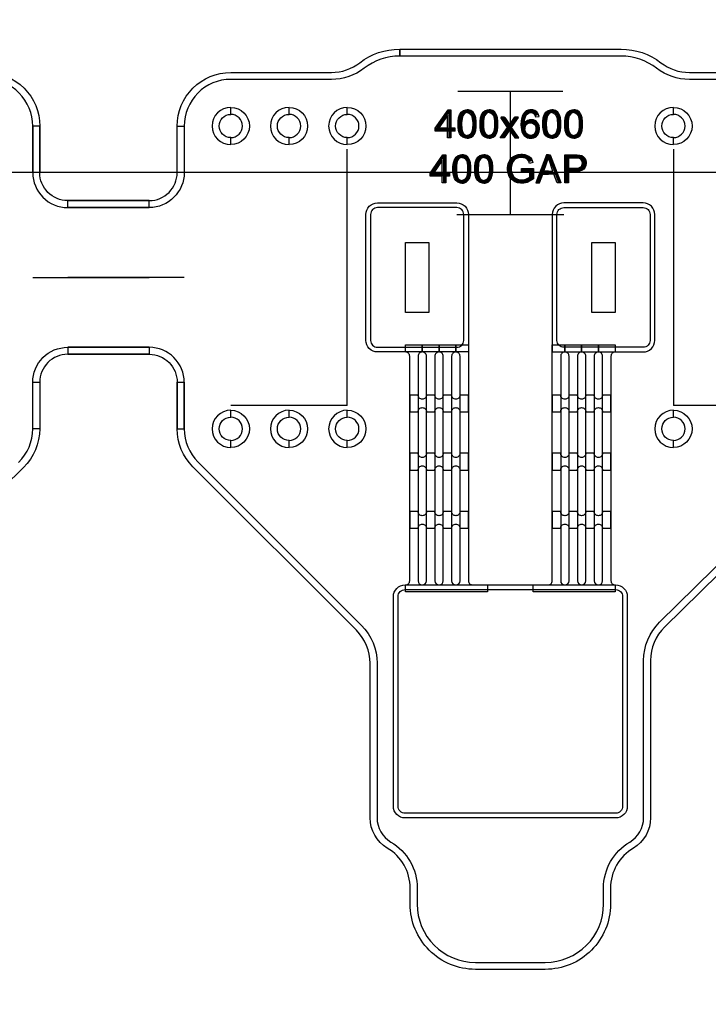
# Model space of a CAD drawing. Extents: x -63500 to 63500, y -63500 to 63500.
# Tile 242 of 256: x 28040 to 30996, y -28572 to -24346. Entities that reach past the tile are written whole.
import ezdxf

# ---------------------------------------------------------------- set-up
doc = ezdxf.new("R2010")
doc.units = 13
doc.header["$MEASUREMENT"] = 0
for name, color, linetype in [('1_Metal', 2, 'Continuous'), ('2_Electrodes', 5, 'Continuous'), ('3_Outline', 4, 'Continuous')]:
    doc.layers.add(name, color=color, linetype=linetype)
doc.styles.get("Standard").update_dxf_attribs({"font": 'arial.ttf'})

msp = doc.modelspace()

# ---------------------------------------------------------------- linework, layer by layer
for p, q in [((29921.5, -24651.9), (30371.5, -24651.9)), ((30146.5, -25181.9), (30146.5, -24651.9)), ((29446.5, -26001.9), (29446.5, -24901.9)), ((30846.5, -24901.9), (30846.5, -26001.9)), ((0, -25000), (34000, -25000)), ((29916.5, -25181.9), (30376.5, -25181.9)), ((28096.5, -25451.9), (28596.5, -25451.9)), ((28746.5, -25451.9), (28246.5, -25451.9)), ((29196.5, -26001.9), (28946.5, -26001.9)), ((29446.5, -26001.9), (29196.5, -26001.9)), ((31096.5, -26001.9), (30846.5, -26001.9))]:
    msp.add_line(p, q)
for points in [[(29696.5, -25601.9), (29696.5, -25301.9), (29796.5, -25301.9), (29796.5, -25601.9)], [(30496.5, -25601.9), (30496.5, -25301.9), (30596.5, -25301.9), (30596.5, -25601.9)]]:
    msp.add_lwpolyline(points, close=True)
for radius in [50000, 47500, 45000]:
    msp.add_circle((0, 0), radius)
at = {"layer": '1_Metal'}
msp.add_line((29966.5, -25771.9), (29966.5, -25771.9), dxfattribs=at)
for points in [[(-50000, 0, 1), (50000, 0), (51000, 0, -1), (-51000, 0)], [(29526.5, -25181.9, -0.414214), (29576.5, -25131.9), (29916.5, -25131.9, -0.414214), (29966.5, -25181.9), (29966.5, -25771.9), (29576.5, -25771.9, -0.414214), (29526.5, -25721.9)], [(30766.5, -25181.9, 0.414214), (30716.5, -25131.9), (30376.5, -25131.9, 0.414214), (30326.5, -25181.9), (30326.5, -25771.9), (30716.5, -25771.9, 0.414214), (30766.5, -25721.9)], [(29696.5, -26771.9), (29696.5, -26771.9, 0.414214), (29714.5, -26753.9), (29714.5, -25789.9, 0.414214), (29696.5, -25771.9), (29696.5, -25741.9), (29768.5, -25741.9), (29768.5, -25771.9), (29768.5, -25771.9, 0.414214), (29750.5, -25789.9), (29750.5, -26753.9, 1), (29786.5, -26753.9), (29786.5, -25789.9, 0.414214), (29768.5, -25771.9), (29768.5, -25741.9), (29840.5, -25741.9), (29840.5, -25771.9), (29840.5, -25771.9, 0.414214), (29822.5, -25789.9), (29822.5, -26753.9, 1), (29858.5, -26753.9), (29858.5, -25789.9, 0.414214), (29840.5, -25771.9), (29840.5, -25741.9), (29912.5, -25741.9), (29912.5, -25771.9), (29912.5, -25771.9, 0.414214), (29894.5, -25789.9), (29894.5, -26753.9, 1), (29930.5, -26753.9), (29930.5, -25789.9, 0.414214), (29912.5, -25771.9), (29912.5, -25741.9), (29966.5, -25741.9), (29966.5, -26753.9, 0.414214), (29984.5, -26771.9), (30048.5, -26771.9), (30048.5, -26801.9), (29696.5, -26801.9)], [(30244.5, -26771.9), (30308.5, -26771.9, 0.414214), (30326.5, -26753.9), (30326.5, -25741.9), (30380.5, -25741.9), (30380.5, -25771.9, 0.414214), (30362.5, -25789.9), (30362.5, -26753.9, 1), (30398.5, -26753.9), (30398.5, -25789.9, 0.414214), (30380.5, -25771.9), (30380.5, -25771.9), (30380.5, -25741.9), (30452.5, -25741.9), (30452.5, -25771.9, 0.414214), (30434.5, -25789.9), (30434.5, -26753.9, 1), (30470.5, -26753.9), (30470.5, -25789.9, 0.414214), (30452.5, -25771.9), (30452.5, -25771.9), (30452.5, -25741.9), (30524.5, -25741.9), (30524.5, -25771.9, 0.414214), (30506.5, -25789.9), (30506.5, -26753.9, 1), (30542.5, -26753.9), (30542.5, -25789.9, 0.414214), (30524.5, -25771.9), (30524.5, -25771.9), (30524.5, -25741.9), (30596.5, -25741.9), (30596.5, -25771.9, 0.414214), (30578.5, -25789.9), (30578.5, -26753.9, 0.414214), (30596.5, -26771.9), (30596.5, -26801.9), (30244.5, -26801.9)], [(29750.5, -25956.7), (29714.5, -25956.7), (29714.5, -26028.7), (29750.5, -26028.7, -0.414214), (29768.5, -26010.7), (29768.5, -26010.7, -0.414214), (29786.5, -26028.7), (29822.5, -26028.7, -0.414214), (29840.5, -26010.7), (29840.5, -26010.7, -0.414214), (29858.5, -26028.7), (29894.5, -26028.7, -0.414214), (29912.5, -26010.7), (29912.5, -26010.7, -0.414214), (29930.5, -26028.7), (29966.5, -26028.7), (29966.5, -25956.7), (29930.5, -25956.7, -0.414214), (29912.5, -25974.7), (29912.5, -25974.7, -0.414214), (29894.5, -25956.7), (29858.5, -25956.7, -0.414214), (29840.5, -25974.7), (29840.5, -25974.7, -0.414214), (29822.5, -25956.7), (29786.5, -25956.7, -0.414214), (29768.5, -25974.7), (29768.5, -25974.7, -0.414214)], [(30362.5, -25956.7), (30326.5, -25956.7), (30326.5, -26028.7), (30362.5, -26028.7, -0.414214), (30380.5, -26010.7), (30380.5, -26010.7, -0.414214), (30398.5, -26028.7), (30434.5, -26028.7, -0.414214), (30452.5, -26010.7), (30452.5, -26010.7, -0.414214), (30470.5, -26028.7), (30506.5, -26028.7, -0.414214), (30524.5, -26010.7), (30524.5, -26010.7, -0.414214), (30542.5, -26028.7), (30578.5, -26028.7), (30578.5, -25956.7), (30542.5, -25956.7, -0.414214), (30524.5, -25974.7), (30524.5, -25974.7, -0.414214), (30506.5, -25956.7), (30470.5, -25956.7, -0.414214), (30452.5, -25974.7), (30452.5, -25974.7, -0.414214), (30434.5, -25956.7), (30398.5, -25956.7, -0.414214), (30380.5, -25974.7), (30380.5, -25974.7, -0.414214)], [(29750.5, -26206.7), (29714.5, -26206.7), (29714.5, -26278.7), (29750.5, -26278.7, -0.414214), (29768.5, -26260.7), (29768.5, -26260.7, -0.414214), (29786.5, -26278.7), (29822.5, -26278.7, -0.414214), (29840.5, -26260.7), (29840.5, -26260.7, -0.414214), (29858.5, -26278.7), (29894.5, -26278.7, -0.414214), (29912.5, -26260.7), (29912.5, -26260.7, -0.414214), (29930.5, -26278.7), (29966.5, -26278.7), (29966.5, -26206.7), (29930.5, -26206.7, -0.414214), (29912.5, -26224.7), (29912.5, -26224.7, -0.414214), (29894.5, -26206.7), (29858.5, -26206.7, -0.414214), (29840.5, -26224.7), (29840.5, -26224.7, -0.414214), (29822.5, -26206.7), (29786.5, -26206.7, -0.414214), (29768.5, -26224.7), (29768.5, -26224.7, -0.414214)], [(30362.5, -26206.7), (30326.5, -26206.7), (30326.5, -26278.7), (30362.5, -26278.7, -0.414214), (30380.5, -26260.7), (30380.5, -26260.7, -0.414214), (30398.5, -26278.7), (30434.5, -26278.7, -0.414214), (30452.5, -26260.7), (30452.5, -26260.7, -0.414214), (30470.5, -26278.7), (30506.5, -26278.7, -0.414214), (30524.5, -26260.7), (30524.5, -26260.7, -0.414214), (30542.5, -26278.7), (30578.5, -26278.7), (30578.5, -26206.7), (30542.5, -26206.7, -0.414214), (30524.5, -26224.7), (30524.5, -26224.7, -0.414214), (30506.5, -26206.7), (30470.5, -26206.7, -0.414214), (30452.5, -26224.7), (30452.5, -26224.7, -0.414214), (30434.5, -26206.7), (30398.5, -26206.7, -0.414214), (30380.5, -26224.7), (30380.5, -26224.7, -0.414214)], [(29750.5, -26456.7), (29714.5, -26456.7), (29714.5, -26528.7), (29750.5, -26528.7, -0.414214), (29768.5, -26510.7), (29768.5, -26510.7, -0.414214), (29786.5, -26528.7), (29822.5, -26528.7, -0.414214), (29840.5, -26510.7), (29840.5, -26510.7, -0.414214), (29858.5, -26528.7), (29894.5, -26528.7, -0.414214), (29912.5, -26510.7), (29912.5, -26510.7, -0.414214), (29930.5, -26528.7), (29966.5, -26528.7), (29966.5, -26456.7), (29930.5, -26456.7, -0.414214), (29912.5, -26474.7), (29912.5, -26474.7, -0.414214), (29894.5, -26456.7), (29858.5, -26456.7, -0.414214), (29840.5, -26474.7), (29840.5, -26474.7, -0.414214), (29822.5, -26456.7), (29786.5, -26456.7, -0.414214), (29768.5, -26474.7), (29768.5, -26474.7, -0.414214)], [(30362.5, -26456.7), (30326.5, -26456.7), (30326.5, -26528.7), (30362.5, -26528.7, -0.414214), (30380.5, -26510.7), (30380.5, -26510.7, -0.414214), (30398.5, -26528.7), (30434.5, -26528.7, -0.414214), (30452.5, -26510.7), (30452.5, -26510.7, -0.414214), (30470.5, -26528.7), (30506.5, -26528.7, -0.414214), (30524.5, -26510.7), (30524.5, -26510.7, -0.414214), (30542.5, -26528.7), (30578.5, -26528.7), (30578.5, -26456.7), (30542.5, -26456.7, -0.414214), (30524.5, -26474.7), (30524.5, -26474.7, -0.414214), (30506.5, -26456.7), (30470.5, -26456.7, -0.414214), (30452.5, -26474.7), (30452.5, -26474.7, -0.414214), (30434.5, -26456.7), (30398.5, -26456.7, -0.414214), (30380.5, -26474.7), (30380.5, -26474.7, -0.414214)], [(30598.5, -26771.9, -0.414214), (30648.5, -26821.9), (30648.5, -27721.9, -0.414214), (30598.5, -27771.9), (29694.5, -27771.9, -0.414214), (29644.5, -27721.9), (29644.5, -26821.9, -0.414214), (29694.5, -26771.9), (30598.5, -26771.9)]]:
    msp.add_lwpolyline(points, format="xyb", close=True, dxfattribs=at)
for points in [[(29891.3, -24852.5), (29876.8, -24852.5), (29876.8, -24756.4), (29839.2, -24810.2), (29876.8, -24810.2), (29876.8, -24824.2), (29824.5, -24824.2), (29824.5, -24810.8), (29879.4, -24732.6), (29891.3, -24732.6), (29891.3, -24810.2), (29907.5, -24810.2), (29907.5, -24824.2), (29891.3, -24824.2)], [(29961.2, -24854.2), (29955, -24854.2), (29943.1, -24850.4), (29935.3, -24843.4), (29928.8, -24833.6), (29924.6, -24820.6), (29922.8, -24807.1), (29922.8, -24782.4), (29924.4, -24767.3), (29928.6, -24754.4), (29935.9, -24742.9), (29944.8, -24736), (29954.8, -24732.5), (29961.2, -24732.4), (29961.2, -24744.4), (29955.1, -24745.3), (29948.2, -24749.2), (29942.2, -24757.7), (29939.1, -24769.1), (29937.8, -24779), (29937.2, -24788.7), (29937.2, -24798.3), (29937.7, -24807.2), (29938.7, -24816), (29940.7, -24825.6), (29944.3, -24833.1), (29949.8, -24838.8), (29955.6, -24841.7), (29961.2, -24842.6)], [(29961.2, -24854.2), (29967.4, -24854.2), (29979.3, -24850.4), (29987.1, -24843.4), (29993.5, -24833.6), (29997.7, -24820.6), (29999.6, -24807.1), (29999.6, -24782.4), (29998, -24767.3), (29993.8, -24754.4), (29986.4, -24742.9), (29977.5, -24736), (29967.5, -24732.5), (29961.2, -24732.4), (29961.2, -24744.4), (29967.3, -24745.3), (29974.1, -24749.2), (29980.1, -24757.7), (29983.2, -24769.1), (29984.6, -24779), (29985.1, -24788.7), (29985.1, -24798.3), (29984.6, -24807.2), (29983.7, -24816), (29981.6, -24825.6), (29978.1, -24833.1), (29972.6, -24838.8), (29966.7, -24841.7), (29961.2, -24842.6)], [(30055, -24854.2), (30048.8, -24854.2), (30036.9, -24850.4), (30029.1, -24843.4), (30022.7, -24833.6), (30018.5, -24820.6), (30016.6, -24807.1), (30016.6, -24782.4), (30018.2, -24767.3), (30022.4, -24754.4), (30029.7, -24742.9), (30038.7, -24736), (30048.7, -24732.5), (30055, -24732.4), (30055, -24744.4), (30048.9, -24745.3), (30042, -24749.2), (30036.1, -24757.7), (30032.9, -24769.1), (30031.6, -24779), (30031, -24788.7), (30031, -24798.3), (30031.5, -24807.2), (30032.5, -24816), (30034.6, -24825.6), (30038.1, -24833.1), (30043.6, -24838.8), (30049.4, -24841.7), (30055, -24842.6)], [(30055, -24854.2), (30061.2, -24854.2), (30073.1, -24850.4), (30080.9, -24843.4), (30087.4, -24833.6), (30091.6, -24820.6), (30093.4, -24807.1), (30093.4, -24782.4), (30091.8, -24767.3), (30087.6, -24754.4), (30080.3, -24742.9), (30071.4, -24736), (30061.3, -24732.5), (30055, -24732.4), (30055, -24744.4), (30061.1, -24745.3), (30068, -24749.2), (30074, -24757.7), (30077.1, -24769.1), (30078.4, -24779), (30079, -24788.7), (30079, -24798.3), (30078.5, -24807.2), (30077.5, -24816), (30075.5, -24825.6), (30071.9, -24833.1), (30066.4, -24838.8), (30060.6, -24841.7), (30055, -24842.6)], [(30105, -24765.8), (30123, -24765.8), (30143.2, -24795.9), (30143.2, -24819.3), (30120.6, -24852.7), (30102.8, -24852.7), (30134.5, -24807.8), (30105, -24765.8)], [(30181.3, -24765.8), (30163.3, -24765.8), (30143.2, -24795.9), (30143.2, -24819.3), (30165.7, -24852.7), (30183.5, -24852.7), (30151.8, -24807.8), (30181.3, -24765.8)], [(30254.9, -24763), (30269.5, -24761.5), (30266.6, -24749.9), (30259.7, -24741), (30252.1, -24735.4), (30243.2, -24732.5), (30236.4, -24732.1), (30230.8, -24732.3), (30223.5, -24733.5), (30215, -24737.1), (30208.1, -24742.6), (30201.2, -24751.5), (30197.5, -24760), (30194.6, -24770.5), (30192.9, -24781.1), (30192.2, -24796.2), (30192.7, -24807.6), (30194, -24818.5), (30196.5, -24827.5), (30200.3, -24835.9), (30205.4, -24842.6), (30211.1, -24847.5), (30219.5, -24852), (30227.5, -24854.1), (30233.8, -24854.5), (30239.8, -24854.1), (30246.9, -24852.4), (30253.5, -24849.3), (30259.1, -24844.9), (30264, -24839.1), (30267.8, -24832.2), (30270.2, -24824.9), (30271.4, -24816.8), (30271.4, -24809.6), (30270, -24801.1), (30267.5, -24794.6), (30263.6, -24788.3), (30258.6, -24783.1), (30252, -24778.4), (30245.5, -24775.9), (30240.6, -24774.9), (30236.1, -24774.7), (30233, -24774.8), (30229.3, -24775.3), (30225.9, -24776.2), (30220.8, -24778.2), (30215.6, -24781.4), (30212.1, -24784.4), (30208.6, -24788.2), (30207, -24790.5), (30209.3, -24816.1), (30209.3, -24811.1), (30209.8, -24807.3), (30211, -24803.1), (30214, -24797.5), (30218, -24793.1), (30223.2, -24789.7), (30230.1, -24787.8), (30235.4, -24787.8), (30242.2, -24789.3), (30248.7, -24793.7), (30252.8, -24799), (30255.5, -24805.5), (30256.4, -24812.7), (30256.4, -24818), (30254.8, -24825.5), (30252.3, -24831.3), (30248.1, -24836.9), (30242.9, -24840.2), (30237.4, -24842), (30233.6, -24842.4), (30228.3, -24841.7), (30223.1, -24839.7), (30217.3, -24835.4), (30213, -24829.4), (30210.2, -24822), (30209.3, -24816.1), (30207, -24790.5), (30207, -24785.3), (30207.6, -24779.4), (30208.8, -24770.8), (30211.2, -24762.7), (30214.7, -24755.9), (30219.3, -24750.4), (30223.8, -24747), (30228.6, -24744.8), (30234.1, -24744.2), (30238.7, -24744.6), (30244.2, -24746.5), (30248.8, -24750.1), (30252.3, -24755.4), (30254.9, -24763)], [(30324.7, -24854.2), (30318.5, -24854.2), (30306.6, -24850.4), (30298.8, -24843.4), (30292.3, -24833.6), (30288.1, -24820.6), (30286.3, -24807.1), (30286.3, -24782.4), (30287.9, -24767.3), (30292.1, -24754.4), (30299.4, -24742.9), (30308.3, -24736), (30318.4, -24732.5), (30324.7, -24732.4), (30324.7, -24744.4), (30318.6, -24745.3), (30311.7, -24749.2), (30305.7, -24757.7), (30302.6, -24769.1), (30301.3, -24779), (30300.7, -24788.7), (30300.7, -24798.3), (30301.2, -24807.2), (30302.2, -24816), (30304.2, -24825.6), (30307.8, -24833.1), (30313.3, -24838.8), (30319.1, -24841.7), (30324.7, -24842.6)], [(30324.7, -24854.2), (30330.9, -24854.2), (30342.8, -24850.4), (30350.6, -24843.4), (30357, -24833.6), (30361.2, -24820.6), (30363.1, -24807.1), (30363.1, -24782.4), (30361.5, -24767.3), (30357.3, -24754.4), (30350, -24742.9), (30341, -24736), (30331, -24732.5), (30324.7, -24732.4), (30324.7, -24744.4), (30330.8, -24745.3), (30337.7, -24749.2), (30343.6, -24757.7), (30346.8, -24769.1), (30348.1, -24779), (30348.7, -24788.7), (30348.7, -24798.3), (30348.2, -24807.2), (30347.2, -24816), (30345.1, -24825.6), (30341.6, -24833.1), (30336.1, -24838.8), (30330.3, -24841.7), (30324.7, -24842.6)], [(30418.5, -24854.2), (30412.3, -24854.2), (30400.4, -24850.4), (30392.6, -24843.4), (30386.2, -24833.6), (30382, -24820.6), (30380.1, -24807.1), (30380.1, -24782.4), (30381.7, -24767.3), (30385.9, -24754.4), (30393.3, -24742.9), (30402.2, -24736), (30412.2, -24732.5), (30418.5, -24732.4), (30418.5, -24744.4), (30412.4, -24745.3), (30405.6, -24749.2), (30399.6, -24757.7), (30396.5, -24769.1), (30395.1, -24779), (30394.6, -24788.7), (30394.6, -24798.3), (30395.1, -24807.2), (30396, -24816), (30398.1, -24825.6), (30401.6, -24833.1), (30407.1, -24838.8), (30412.9, -24841.7), (30418.5, -24842.6)], [(30418.5, -24854.2), (30424.7, -24854.2), (30436.6, -24850.4), (30444.4, -24843.4), (30450.9, -24833.6), (30455.1, -24820.6), (30456.9, -24807.1), (30456.9, -24782.4), (30455.3, -24767.3), (30451.1, -24754.4), (30443.8, -24742.9), (30434.9, -24736), (30424.8, -24732.5), (30418.5, -24732.4), (30418.5, -24744.4), (30424.6, -24745.3), (30431.5, -24749.2), (30437.5, -24757.7), (30440.6, -24769.1), (30441.9, -24779), (30442.5, -24788.7), (30442.5, -24798.3), (30442, -24807.2), (30441, -24816), (30439, -24825.6), (30435.4, -24833.1), (30429.9, -24838.8), (30424.1, -24841.7), (30418.5, -24842.6)], [(29869, -25046.2), (29854.5, -25046.2), (29854.5, -24950.1), (29816.9, -25003.9), (29854.5, -25003.9), (29854.5, -25017.9), (29802.1, -25017.9), (29802.1, -25004.5), (29857.1, -24926.3), (29869, -24926.3), (29869, -25003.9), (29885.1, -25003.9), (29885.1, -25017.9), (29869, -25017.9)], [(29938.6, -25047.2), (29932.5, -25047.2), (29920.6, -25043.3), (29912.8, -25036.4), (29906.3, -25026.6), (29902.1, -25013.6), (29900.2, -25000), (29900.2, -24975.4), (29901.8, -24960.3), (29906.1, -24947.4), (29913.4, -24935.8), (29922.3, -24928.9), (29932.3, -24925.4), (29938.6, -24925.3), (29938.6, -24937.3), (29932.6, -24938.3), (29925.7, -24942.1), (29919.7, -24950.6), (29916.6, -24962), (29915.3, -24971.9), (29914.7, -24981.7), (29914.7, -24991.2), (29915.2, -25000.2), (29916.2, -25009), (29918.2, -25018.5), (29921.8, -25026), (29927.3, -25031.7), (29933.1, -25034.7), (29938.6, -25035.6)], [(29938.6, -25047.2), (29944.8, -25047.2), (29956.7, -25043.3), (29964.5, -25036.4), (29971, -25026.6), (29975.2, -25013.6), (29977.1, -25000), (29977.1, -24975.4), (29975.5, -24960.3), (29971.2, -24947.4), (29963.9, -24935.8), (29955, -24928.9), (29945, -24925.4), (29938.6, -24925.3), (29938.6, -24937.3), (29944.7, -24938.3), (29951.6, -24942.1), (29957.6, -24950.6), (29960.7, -24962), (29962, -24971.9), (29962.6, -24981.7), (29962.6, -24991.2), (29962.1, -25000.2), (29961.1, -25009), (29959.1, -25018.5), (29955.5, -25026), (29950, -25031.7), (29944.2, -25034.7), (29938.6, -25035.6)], [(30032.5, -25047.2), (30026.3, -25047.2), (30014.4, -25043.3), (30006.6, -25036.4), (30000.2, -25026.6), (29995.9, -25013.6), (29994.1, -25000), (29994.1, -24975.4), (29995.7, -24960.3), (29999.9, -24947.4), (30007.2, -24935.8), (30016.1, -24928.9), (30026.2, -24925.4), (30032.5, -24925.3), (30032.5, -24937.3), (30026.4, -24938.3), (30019.5, -24942.1), (30013.5, -24950.6), (30010.4, -24962), (30009.1, -24971.9), (30008.5, -24981.7), (30008.5, -24991.2), (30009, -25000.2), (30010, -25009), (30012, -25018.5), (30015.6, -25026), (30021.1, -25031.7), (30026.9, -25034.7), (30032.5, -25035.6)], [(30032.5, -25047.2), (30038.7, -25047.2), (30050.6, -25043.3), (30058.4, -25036.4), (30064.8, -25026.6), (30069, -25013.6), (30070.9, -25000), (30070.9, -24975.4), (30069.3, -24960.3), (30065.1, -24947.4), (30057.8, -24935.8), (30048.9, -24928.9), (30038.8, -24925.4), (30032.5, -24925.3), (30032.5, -24937.3), (30038.6, -24938.3), (30045.5, -24942.1), (30051.4, -24950.6), (30054.6, -24962), (30055.9, -24971.9), (30056.5, -24981.7), (30056.5, -24991.2), (30056, -25000.2), (30055, -25009), (30052.9, -25018.5), (30049.4, -25026), (30043.9, -25031.7), (30038.1, -25034.7), (30032.5, -25035.6)], [(30194.5, -24998.3), (30194.5, -24984.3), (30245.3, -24984.3), (30245.3, -25028.7), (30232.1, -25037.9), (30218.1, -25043.8), (30204.3, -25047.2), (30189.7, -25047.2), (30177.5, -25045.2), (30165.2, -25041), (30150.3, -25030), (30142, -25018.7), (30136.6, -25004.4), (30134.5, -24989.9), (30134.5, -24982.9), (30135.9, -24970.6), (30139.2, -24959.3), (30144.7, -24947.9), (30153, -24937.8), (30160.6, -24932.1), (30169.2, -24927.9), (30180, -24924.7), (30191.3, -24923.4), (30198, -24923.4), (30208.2, -24924.4), (30218.4, -24927.9), (30225.7, -24931.7), (30232.4, -24937), (30238.7, -24946.2), (30243.6, -24959.2), (30229.2, -24963.1), (30225.7, -24953.5), (30220, -24945.6), (30212.2, -24940.6), (30203.6, -24937.9), (30194.6, -24937), (30186.1, -24937.7), (30177.3, -24939.7), (30169.6, -24943.5), (30163, -24948.8), (30158.7, -24954.4), (30154.5, -24962.9), (30151.7, -24972.9), (30150.7, -24981.2), (30150.7, -24989.2), (30152.1, -25000.2), (30155.1, -25009.7), (30161.1, -25019.4), (30168.8, -25025.9), (30177.6, -25030.4), (30186.4, -25032.5), (30193.9, -25033.2), (30196.6, -25033.2), (30204, -25032.4), (30212.5, -25030.2), (30221.4, -25026.2), (30229.7, -25020.8), (30229.7, -24998.3), (30194.5, -24998.3)], [(30309.6, -24938.3), (30309.6, -24925.7), (30301.5, -24925.7), (30255.5, -25046.3), (30272.3, -25046.3), (30285.8, -25009), (30309.6, -25009), (30309.6, -24995.5), (30290.3, -24995.5), (30309.6, -24938.3)], [(30309.6, -24938.3), (30309.6, -24925.7), (30317.8, -24925.7), (30363.8, -25046.3), (30347, -25046.3), (30333.4, -25009), (30309.6, -25009), (30309.6, -24995.5), (30329, -24995.5), (30309.6, -24938.3)], [(30380.7, -25045.8), (30380.7, -24925.3), (30433.5, -24925.3), (30445, -24926.8), (30453.3, -24929.1), (30460.8, -24933.7), (30467.3, -24941.6), (30470.7, -24949.4), (30472.2, -24957.2), (30472.2, -24962.1), (30470.9, -24971), (30467.7, -24978.9), (30461.5, -24986.9), (30453.5, -24992.4), (30443.6, -24995.3), (30431.9, -24996.7), (30396.7, -24996.7), (30396.7, -24982.5), (30431.2, -24982.5), (30441, -24980.8), (30448.4, -24977.5), (30452.8, -24972.7), (30455.3, -24966.2), (30455.8, -24960.6), (30455.1, -24955), (30452, -24947.9), (30447.2, -24943.2), (30442.2, -24940.8), (30435.7, -24939.9), (30396.7, -24939.9), (30396.7, -25045.8), (30380.7, -25045.8)]]:
    msp.add_lwpolyline(points, close=True, dxfattribs=at)
at = {"layer": '2_Electrodes'}
for points in [[(47500, 0, -1), (-47500, 0), (-51000, 0, 1), (51000, 0)], [(28096.5, -25001.9), (28096.5, -24801.9, 0.414214), (27896.5, -24601.9), (27464.8, -24601.9, -0.165811), (27324.3, -24554, 0.165811), (27171.5, -24501.9), (26221.5, -24501.9), (26221.5, -24471.9), (27171.5, -24471.9, -0.165811), (27342.6, -24530.3, 0.165811), (27464.8, -24571.9), (27896.5, -24571.9, -0.414214), (28126.5, -24801.9), (28126.5, -25001.9)], [(28716.5, -25001.9), (28716.5, -24801.9, -0.414214), (28946.5, -24571.9), (29378.3, -24571.9, 0.165811), (29500.5, -24530.3, -0.165811), (29671.5, -24471.9), (29671.5, -24501.9, 0.165811), (29518.8, -24554, -0.165811), (29378.3, -24601.9), (28946.5, -24601.9, 0.414214), (28746.5, -24801.9), (28746.5, -25001.9)], [(31546.5, -25001.9), (31546.5, -24801.9, 0.414214), (31346.5, -24601.9), (30914.8, -24601.9, -0.165811), (30774.3, -24554, 0.165811), (30621.5, -24501.9), (29671.5, -24501.9), (29671.5, -24471.9), (30621.5, -24471.9, -0.165811), (30792.6, -24530.3, 0.165811), (30914.8, -24571.9), (31346.5, -24571.9, -0.414214), (31576.5, -24801.9), (31576.5, -25001.9)], [(28946.5, -24721.9, 1), (28946.5, -24881.9), (28946.5, -24851.9, -1), (28946.5, -24751.9)], [(28946.5, -24721.9, -1), (28946.5, -24881.9), (28946.5, -24851.9, 1), (28946.5, -24751.9)], [(29196.5, -24721.9, 1), (29196.5, -24881.9), (29196.5, -24851.9, -1), (29196.5, -24751.9)], [(29196.5, -24721.9, -1), (29196.5, -24881.9), (29196.5, -24851.9, 1), (29196.5, -24751.9)], [(29446.5, -24721.9, 1), (29446.5, -24881.9), (29446.5, -24851.9, -1), (29446.5, -24751.9)], [(29446.5, -24721.9, -1), (29446.5, -24881.9), (29446.5, -24851.9, 1), (29446.5, -24751.9)], [(30846.5, -24721.9, 1), (30846.5, -24881.9), (30846.5, -24851.9, -1), (30846.5, -24751.9)], [(30846.5, -24721.9, -1), (30846.5, -24881.9), (30846.5, -24851.9, 1), (30846.5, -24751.9)], [(28096.5, -25001.9, 0.414214), (28246.5, -25151.9), (28596.5, -25151.9), (28596.5, -25121.9), (28246.5, -25121.9, -0.414214), (28126.5, -25001.9), (28126.5, -24801.9), (28096.5, -24801.9)], [(28746.5, -25001.9, -0.414214), (28596.5, -25151.9), (28246.5, -25151.9), (28246.5, -25121.9), (28596.5, -25121.9, 0.414214), (28716.5, -25001.9), (28716.5, -24801.9), (28746.5, -24801.9)], [(29576.5, -25751.9), (29916.5, -25751.9, 0.414214), (29946.5, -25721.9), (29946.5, -25181.9, 0.414214), (29916.5, -25151.9), (29576.5, -25151.9, 0.414214), (29546.5, -25181.9), (29546.5, -25721.9, 0.414214)], [(30716.5, -25751.9), (30376.5, -25751.9, -0.414214), (30346.5, -25721.9), (30346.5, -25181.9, -0.414214), (30376.5, -25151.9), (30716.5, -25151.9, -0.414214), (30746.5, -25181.9), (30746.5, -25721.9, -0.414214)], [(28246.5, -25751.9), (28596.5, -25751.9), (28596.5, -25781.9), (28246.5, -25781.9, 0.414214), (28126.5, -25901.9), (28126.5, -26101.9), (28096.5, -26101.9), (28096.5, -25901.9, -0.414214)], [(28596.5, -25751.9), (28246.5, -25751.9), (28246.5, -25781.9), (28596.5, -25781.9, -0.414214), (28716.5, -25901.9), (28716.5, -26101.9), (28746.5, -26101.9), (28746.5, -25901.9, 0.414214)], [(28946.5, -26021.9, 1), (28946.5, -26181.9), (28946.5, -26151.9, -1), (28946.5, -26051.9)], [(28946.5, -26021.9, -1), (28946.5, -26181.9), (28946.5, -26151.9, 1), (28946.5, -26051.9)], [(29196.5, -26021.9, 1), (29196.5, -26181.9), (29196.5, -26151.9, -1), (29196.5, -26051.9)], [(29196.5, -26021.9, -1), (29196.5, -26181.9), (29196.5, -26151.9, 1), (29196.5, -26051.9)], [(29446.5, -26021.9, 1), (29446.5, -26181.9), (29446.5, -26151.9, -1), (29446.5, -26051.9)], [(29446.5, -26021.9, -1), (29446.5, -26181.9), (29446.5, -26151.9, 1), (29446.5, -26051.9)], [(30846.5, -26021.9, 1), (30846.5, -26181.9), (30846.5, -26151.9, -1), (30846.5, -26051.9)], [(30846.5, -26021.9, -1), (30846.5, -26181.9), (30846.5, -26151.9, 1), (30846.5, -26051.9)], [(30598.5, -26791.9, -0.414214), (30628.5, -26821.9), (30628.5, -27721.9, -0.414214), (30598.5, -27751.9), (29694.5, -27751.9, -0.414214), (29664.5, -27721.9), (29664.5, -26821.9, -0.414214), (29694.5, -26791.9), (30598.5, -26791.9)]]:
    msp.add_lwpolyline(points, format="xyb", close=True, dxfattribs=at)
for points in [[(28035.5, -26245.8, 0.203475), (28096.5, -26101.9), (28096.5, -25901.9), (28126.5, -25901.9), (28126.5, -26101.9, -0.203475), (28056.3, -26267.4), (27358.4, -26953.2, 0.201193)], [(31506.3, -26267.4), (30808.4, -26953.2, 0.201193), (30748.5, -27095.9), (30748.5, -27771.9, -0.265291), (30674.8, -27901.1, 0.265291), (30576.5, -28073.3), (30576.5, -28141.9, -0.414214), (30296.5, -28421.9), (29996.5, -28421.9, -0.414214), (29716.5, -28141.9), (29716.5, -28073.3, 0.265291), (29618.3, -27901.1, -0.265291), (29544.5, -27771.9), (29544.5, -27108.1, 0.198912), (29486, -26966.6), (28783.9, -26264.6, -0.198912), (28716.5, -26101.9), (28716.5, -25901.9), (28746.5, -25901.9), (28746.5, -26101.9, 0.198912), (28805.1, -26243.4), (29507.2, -26945.4, -0.198912), (29574.5, -27108.1), (29574.5, -27771.9, 0.265291), (29633.5, -27875.3, -0.265291), (29746.5, -28073.3), (29746.5, -28141.9, 0.414214), (29996.5, -28391.9), (30296.5, -28391.9, 0.414214), (30546.5, -28141.9), (30546.5, -28073.3, -0.265291), (30659.6, -27875.3, 0.265291), (30718.5, -27771.9), (30718.5, -27095.9, -0.201193), (30787.3, -26931.8), (31485.5, -26245.8, 0.203475)]]:
    msp.add_lwpolyline(points, format="xyb", dxfattribs=at)
at = {"layer": '3_Outline'}
for points in [[(47500, 0, -1), (-47500, 0), (-51000, 0, 1), (51000, 0)], [(28096.5, -25001.9), (28096.5, -24801.9, 0.414214), (27896.5, -24601.9), (27464.8, -24601.9, -0.165811), (27324.3, -24554, 0.165811), (27171.5, -24501.9), (26221.5, -24501.9), (26221.5, -24471.9), (27171.5, -24471.9, -0.165811), (27342.6, -24530.3, 0.165811), (27464.8, -24571.9), (27896.5, -24571.9, -0.414214), (28126.5, -24801.9), (28126.5, -25001.9)], [(28716.5, -25001.9), (28716.5, -24801.9, -0.414214), (28946.5, -24571.9), (29378.3, -24571.9, 0.165811), (29500.5, -24530.3, -0.165811), (29671.5, -24471.9), (29671.5, -24501.9, 0.165811), (29518.8, -24554, -0.165811), (29378.3, -24601.9), (28946.5, -24601.9, 0.414214), (28746.5, -24801.9), (28746.5, -25001.9)], [(31546.5, -25001.9), (31546.5, -24801.9, 0.414214), (31346.5, -24601.9), (30914.8, -24601.9, -0.165811), (30774.3, -24554, 0.165811), (30621.5, -24501.9), (29671.5, -24501.9), (29671.5, -24471.9), (30621.5, -24471.9, -0.165811), (30792.6, -24530.3, 0.165811), (30914.8, -24571.9), (31346.5, -24571.9, -0.414214), (31576.5, -24801.9), (31576.5, -25001.9)], [(28946.5, -24721.9, 1), (28946.5, -24881.9), (28946.5, -24851.9, -1), (28946.5, -24751.9)], [(28946.5, -24721.9, -1), (28946.5, -24881.9), (28946.5, -24851.9, 1), (28946.5, -24751.9)], [(29196.5, -24721.9, 1), (29196.5, -24881.9), (29196.5, -24851.9, -1), (29196.5, -24751.9)], [(29196.5, -24721.9, -1), (29196.5, -24881.9), (29196.5, -24851.9, 1), (29196.5, -24751.9)], [(29446.5, -24721.9, 1), (29446.5, -24881.9), (29446.5, -24851.9, -1), (29446.5, -24751.9)], [(29446.5, -24721.9, -1), (29446.5, -24881.9), (29446.5, -24851.9, 1), (29446.5, -24751.9)], [(30846.5, -24721.9, 1), (30846.5, -24881.9), (30846.5, -24851.9, -1), (30846.5, -24751.9)], [(30846.5, -24721.9, -1), (30846.5, -24881.9), (30846.5, -24851.9, 1), (30846.5, -24751.9)], [(28096.5, -25001.9, 0.414214), (28246.5, -25151.9), (28596.5, -25151.9), (28596.5, -25121.9), (28246.5, -25121.9, -0.414214), (28126.5, -25001.9), (28126.5, -24801.9), (28096.5, -24801.9)], [(28746.5, -25001.9, -0.414214), (28596.5, -25151.9), (28246.5, -25151.9), (28246.5, -25121.9), (28596.5, -25121.9, 0.414214), (28716.5, -25001.9), (28716.5, -24801.9), (28746.5, -24801.9)], [(28246.5, -25751.9), (28596.5, -25751.9), (28596.5, -25781.9), (28246.5, -25781.9, 0.414214), (28126.5, -25901.9), (28126.5, -26101.9), (28096.5, -26101.9), (28096.5, -25901.9, -0.414214)], [(28596.5, -25751.9), (28246.5, -25751.9), (28246.5, -25781.9), (28596.5, -25781.9, -0.414214), (28716.5, -25901.9), (28716.5, -26101.9), (28746.5, -26101.9), (28746.5, -25901.9, 0.414214)], [(28946.5, -26021.9, 1), (28946.5, -26181.9), (28946.5, -26151.9, -1), (28946.5, -26051.9)], [(28946.5, -26021.9, -1), (28946.5, -26181.9), (28946.5, -26151.9, 1), (28946.5, -26051.9)], [(29196.5, -26021.9, 1), (29196.5, -26181.9), (29196.5, -26151.9, -1), (29196.5, -26051.9)], [(29196.5, -26021.9, -1), (29196.5, -26181.9), (29196.5, -26151.9, 1), (29196.5, -26051.9)], [(29446.5, -26021.9, 1), (29446.5, -26181.9), (29446.5, -26151.9, -1), (29446.5, -26051.9)], [(29446.5, -26021.9, -1), (29446.5, -26181.9), (29446.5, -26151.9, 1), (29446.5, -26051.9)], [(30846.5, -26021.9, 1), (30846.5, -26181.9), (30846.5, -26151.9, -1), (30846.5, -26051.9)], [(30846.5, -26021.9, -1), (30846.5, -26181.9), (30846.5, -26151.9, 1), (30846.5, -26051.9)]]:
    msp.add_lwpolyline(points, format="xyb", close=True, dxfattribs=at)
for points in [[(28035.5, -26245.8, 0.203475), (28096.5, -26101.9), (28096.5, -25901.9), (28126.5, -25901.9), (28126.5, -26101.9, -0.203475), (28056.3, -26267.4), (27358.4, -26953.2, 0.201193)], [(31506.3, -26267.4), (30808.4, -26953.2, 0.201193), (30748.5, -27095.9), (30748.5, -27771.9, -0.265291), (30674.8, -27901.1, 0.265291), (30576.5, -28073.3), (30576.5, -28141.9, -0.414214), (30296.5, -28421.9), (29996.5, -28421.9, -0.414214), (29716.5, -28141.9), (29716.5, -28073.3, 0.265291), (29618.3, -27901.1, -0.265291), (29544.5, -27771.9), (29544.5, -27108.1, 0.198912), (29486, -26966.6), (28783.9, -26264.6, -0.198912), (28716.5, -26101.9), (28716.5, -25901.9), (28746.5, -25901.9), (28746.5, -26101.9, 0.198912), (28805.1, -26243.4), (29507.2, -26945.4, -0.198912), (29574.5, -27108.1), (29574.5, -27771.9, 0.265291), (29633.5, -27875.3, -0.265291), (29746.5, -28073.3), (29746.5, -28141.9, 0.414214), (29996.5, -28391.9), (30296.5, -28391.9, 0.414214), (30546.5, -28141.9), (30546.5, -28073.3, -0.265291), (30659.6, -27875.3, 0.265291), (30718.5, -27771.9), (30718.5, -27095.9, -0.201193), (30787.3, -26931.8), (31485.5, -26245.8, 0.203475)]]:
    msp.add_lwpolyline(points, format="xyb", dxfattribs=at)

# ---------------------------------------------------------------- texts
for s, p in [('400x600', (29821.9, -24852.7)), ('400 GAP', (29799.1, -25045.5))]:
    msp.add_text(s, height=120).set_placement(p)

doc.saveas('drawing.dxf')
